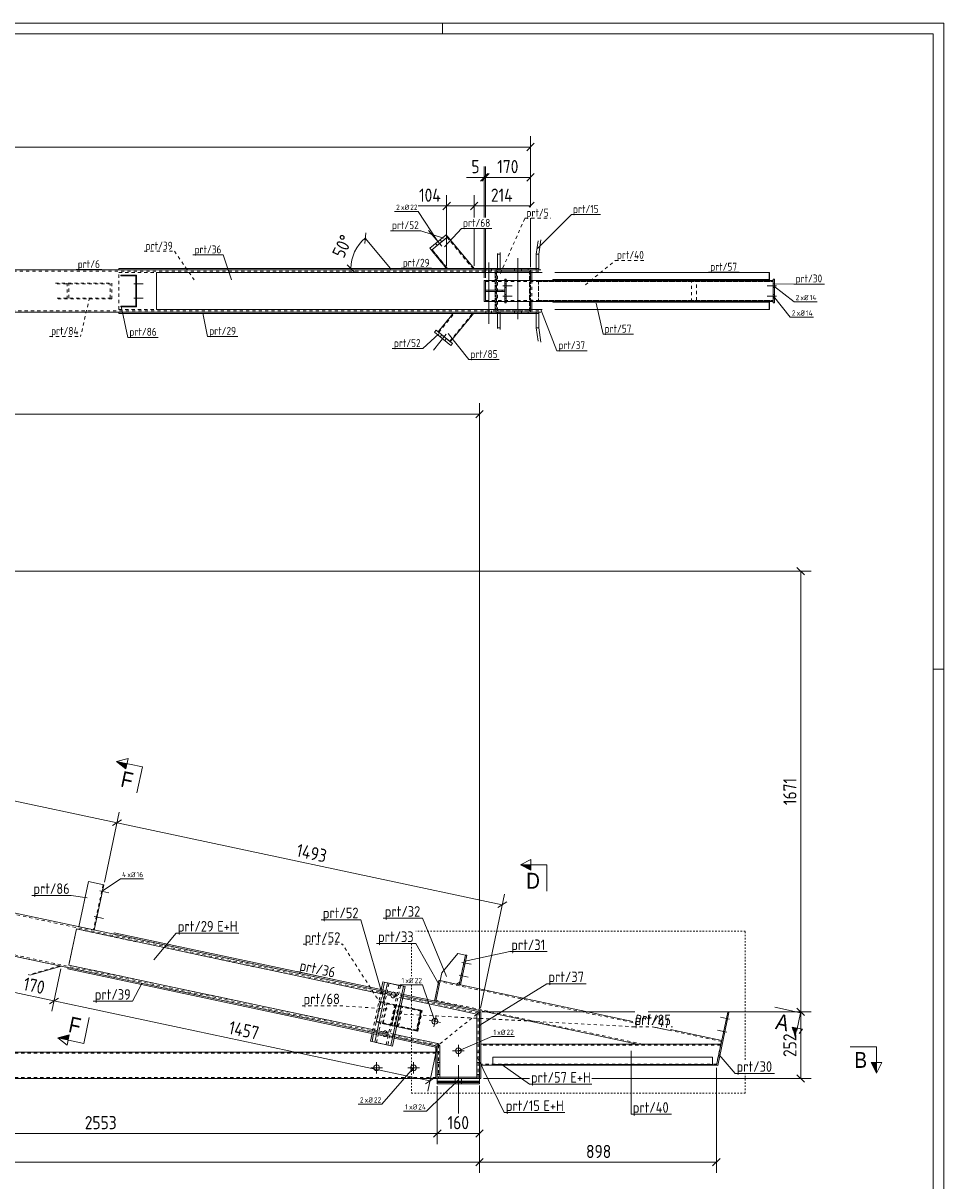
# Model space of a CAD drawing. Header units: millimetres. Extents: x 1 to 1188, y 1 to 840.
# Tile 7 of 7: x 839 to 1188, y 401 to 840. Entities that reach past the tile are written whole.
import ezdxf

# ---------------------------------------------------------------- set-up
doc = ezdxf.new("R2010")
doc.units = ezdxf.units.MM
doc.header["$LTSCALE"] = 0.6
for name, pattern in [('XKITLINE00', [0]), ('XKITLINE01', [4, 1, -1, 1, -1]), ('XKITLINE02', [4, 2, -2])]:
    doc.linetypes.add(name, pattern=pattern)
for name, color, linetype, lineweight in [('Bolt', 7, 'Continuous', 0), ('BoltMark', 3, 'Continuous', 0), ('DrawingSheet', 5, 'Continuous', 0), ('GraphicObject', 6, 'Continuous', 0), ('Part', 2, 'Continuous', 0), ('PartMark', 3, 'Continuous', 0), ('Section', 6, 'Continuous', 0), ('Z-DIMENSIONS', 1, 'Continuous', 0)]:
    doc.layers.add(name, color=color, linetype=linetype, lineweight=lineweight)
doc.styles.add('ARIAL', font='ARIAL.TTF')
doc.styles.add('ISOCPEUR', font='ISOCPEUR.TTF')

msp = doc.modelspace()

# ---------------------------------------------------------------- hatches: boundary and pattern name
at = {"layer": 'Section'}
for points in [[(877.92, 557.28), (874.42, 560.07), (878.33, 559.24)], [(1031.47, 518.83), (1027.47, 520.83), (1031.47, 520.83)], [(1132.46, 458.9), (1131.63, 454.99), (1130.51, 459.32)], [(856.05, 454.42), (852.14, 455.25), (856.47, 456.38)], [(1162.48, 445.87), (1162.48, 441.87), (1160.48, 445.87)]]:
    msp.add_hatch(color=6, dxfattribs=at).paths.add_polyline_path(points, flags=17)

# ---------------------------------------------------------------- linework, layer by layer
at = {"layer": 'Bolt', "color": 4, "linetype": 'XKITLINE00', "lineweight": 0}
for p, q in [((997.64, 755.47), (992.69, 761.43)), ((997.64, 755.47), (992.69, 761.43)), ((995.99, 755.73), (995.35, 756.5)), ((995.99, 755.73), (995.35, 756.5)), ((997.69, 757.13), (997.05, 757.9)), ((997.69, 757.13), (997.05, 757.9)), ((1026.52, 727.7), (1026.52, 750.95)), ((1014.38, 746.95), (1014.38, 746.45)), ((1014.38, 746.45), (1014.38, 745.95)), ((1015.48, 749.2), (1015.48, 725.95)), ((1016.58, 746.95), (1016.58, 746.45)), ((1016.58, 746.45), (1016.58, 745.95)), ((1025.22, 746.45), (1025.22, 746.95)), ((1025.22, 745.95), (1025.22, 746.45)), ((1027.83, 746.45), (1027.83, 746.95)), ((1027.83, 745.95), (1027.83, 746.45)), ((881.66, 742), (881.96, 742)), ((881.66, 742), (881.96, 742)), ((880.91, 741.2), (884.46, 741.2)), ((880.91, 741.2), (884.46, 741.2)), ((881.66, 740.4), (881.96, 740.4)), ((881.66, 740.4), (881.96, 740.4)), ((1020.84, 740.45), (1024.39, 740.45)), ((1020.84, 740.45), (1024.39, 740.45)), ((1021.61, 741.15), (1022.11, 741.15)), ((1021.61, 741.15), (1022.11, 741.15)), ((1021.61, 739.75), (1022.11, 739.75)), ((1021.61, 739.75), (1022.11, 739.75)), ((1124.57, 740.45), (1121.02, 740.45)), ((1124.57, 740.45), (1121.02, 740.45)), ((1123.83, 741.15), (1123.33, 741.15)), ((1123.83, 741.15), (1123.33, 741.15)), ((1123.83, 739.75), (1123.33, 739.75)), ((1123.83, 739.75), (1123.33, 739.75)), ((880.91, 735.7), (884.46, 735.7)), ((880.91, 735.7), (884.46, 735.7)), ((881.66, 736.5), (881.96, 736.5)), ((881.66, 736.5), (881.96, 736.5)), ((881.66, 734.9), (881.96, 734.9)), ((881.66, 734.9), (881.96, 734.9)), ((1020.84, 736.45), (1024.39, 736.45)), ((1020.84, 736.45), (1024.39, 736.45)), ((1021.61, 737.15), (1022.11, 737.15)), ((1021.61, 737.15), (1022.11, 737.15)), ((1021.61, 735.75), (1022.11, 735.75)), ((1021.61, 735.75), (1022.11, 735.75)), ((1124.57, 736.45), (1121.02, 736.45)), ((1124.57, 736.45), (1121.02, 736.45)), ((1123.83, 737.15), (1123.33, 737.15)), ((1123.83, 737.15), (1123.33, 737.15)), ((1123.83, 735.75), (1123.33, 735.75)), ((1123.83, 735.75), (1123.33, 735.75)), ((1014.38, 730.95), (1014.38, 730.45)), ((1014.38, 730.45), (1014.38, 729.95)), ((1016.58, 730.95), (1016.58, 730.45)), ((1016.58, 730.45), (1016.58, 729.95)), ((1025.22, 730.45), (1025.22, 730.95)), ((1025.22, 729.95), (1025.22, 730.45)), ((1027.83, 730.45), (1027.83, 730.95)), ((1027.83, 729.95), (1027.83, 730.45)), ((999.37, 722.05), (994.47, 716.05)), ((999.37, 722.05), (994.47, 716.05)), ((997.73, 721.78), (997.1, 721.01)), ((997.73, 721.78), (997.1, 721.01)), ((999.43, 720.39), (998.8, 719.61)), ((999.43, 720.39), (998.8, 719.61)), ((868, 511.01), (871.47, 510.28)), ((868, 511.01), (871.47, 510.28)), ((868.57, 510.08), (868.86, 510.01)), ((868.57, 510.08), (868.86, 510.01)), ((868.9, 511.64), (869.19, 511.58)), ((868.9, 511.64), (869.19, 511.58)), ((865.92, 501.23), (869.39, 500.5)), ((865.92, 501.23), (869.39, 500.5)), ((866.82, 501.86), (867.12, 501.8)), ((866.82, 501.86), (867.12, 501.8)), ((866.49, 500.29), (866.78, 500.23)), ((866.49, 500.29), (866.78, 500.23)), ((1005.3, 483.88), (1008.77, 483.14)), ((1005.3, 483.88), (1008.77, 483.14)), ((1005.9, 483.04), (1006.39, 482.93)), ((1005.9, 483.04), (1006.39, 482.93)), ((1006.19, 484.41), (1006.68, 484.3)), ((1006.19, 484.41), (1006.68, 484.3)), ((1004.26, 478.99), (1007.73, 478.25)), ((1004.26, 478.99), (1007.73, 478.25)), ((1005.15, 479.52), (1005.64, 479.41)), ((1005.15, 479.52), (1005.64, 479.41)), ((1004.86, 478.15), (1005.35, 478.04)), ((1004.86, 478.15), (1005.35, 478.04)), ((980.66, 471.23), (975.86, 472.25)), ((978.43, 471.7), (978.4, 471.35)), ((978.4, 471.35), (978.47, 471)), ((978.56, 472.05), (978.43, 471.7)), ((978.47, 471), (978.67, 470.66)), ((978.82, 472.39), (978.56, 472.05)), ((978.67, 470.66), (979.01, 470.45)), ((979.15, 472.58), (978.82, 472.39)), ((979.01, 470.45), (979.03, 470.45)), ((979.03, 470.45), (979.37, 470.46)), ((979.49, 472.6), (979.15, 472.58)), ((979.37, 470.46), (979.71, 470.65)), ((979.51, 472.59), (979.49, 472.6)), ((979.86, 472.39), (979.51, 472.59)), ((979.71, 470.65), (979.97, 470.99)), ((980.06, 472.05), (979.86, 472.39)), ((979.97, 470.99), (980.1, 471.35)), ((980.13, 471.69), (980.06, 472.05)), ((980.1, 471.35), (980.13, 471.69)), ((997.21, 461.07), (992.91, 461.98)), ((994.6, 459.37), (995.52, 463.68)), ((1106.75, 462.32), (1103.28, 463.05)), ((1106.75, 462.32), (1103.28, 463.05)), ((1105.89, 461.78), (1105.4, 461.89)), ((1105.89, 461.78), (1105.4, 461.89)), ((1106.18, 463.15), (1105.69, 463.26)), ((1106.18, 463.15), (1105.69, 463.26)), ((977.54, 456.55), (972.74, 457.57)), ((975.31, 457.03), (975.28, 456.68)), ((975.28, 456.68), (975.35, 456.33)), ((975.44, 457.38), (975.31, 457.03)), ((975.7, 457.72), (975.44, 457.38)), ((976.04, 457.91), (975.7, 457.72)), ((976.37, 457.93), (976.04, 457.91)), ((976.39, 457.92), (976.37, 457.93)), ((976.74, 457.72), (976.39, 457.92)), ((976.94, 457.37), (976.74, 457.72)), ((976.85, 456.32), (976.98, 456.67)), ((977.01, 457.02), (976.94, 457.37)), ((976.98, 456.67), (977.01, 457.02)), ((1105.71, 457.42), (1102.24, 458.16)), ((1105.71, 457.42), (1102.24, 458.16)), ((1104.85, 456.89), (1104.36, 457)), ((1104.85, 456.89), (1104.36, 457)), ((1105.14, 458.26), (1104.65, 458.37)), ((1105.14, 458.26), (1104.65, 458.37)), ((975.35, 456.33), (975.55, 455.99)), ((975.55, 455.99), (975.89, 455.78)), ((975.89, 455.78), (975.92, 455.77)), ((975.92, 455.77), (976.25, 455.79)), ((976.25, 455.79), (976.59, 455.98)), ((976.59, 455.98), (976.85, 456.32)), ((1003.98, 452.55), (1003.98, 448.15)), ((1001.78, 450.35), (1006.18, 450.35)), ((970.78, 443.87), (975.18, 443.87)), ((972.98, 441.67), (972.98, 446.07)), ((984.78, 443.87), (989.18, 443.87)), ((986.98, 441.67), (986.98, 446.07)), ((1004, 426.6), (1004, 444.87)), ((1004, 426.6), (1004, 444.87)), ((1002.8, 438.87), (1002.8, 439.87)), ((1002.8, 438.87), (1002.8, 439.87)), ((1005.2, 438.88), (1005.2, 439.88)), ((1005.2, 438.87), (1005.2, 439.87))]:
    msp.add_line(p, q, dxfattribs=at)
at = {"layer": 'Bolt', "color": 4, "linetype": 'XKITLINE02', "lineweight": 0}
for p, q in [((978.96, 471.59), (974.12, 472.62)), ((975.84, 456.92), (971, 457.95))]:
    msp.add_line(p, q, dxfattribs=at)
at = {"layer": 'Bolt', "color": 4, "linetype": 'XKITLINE00', "lineweight": 0}
for centre in [(995.06, 461.52), (1003.98, 450.35), (972.98, 443.87), (986.98, 443.87)]:
    msp.add_circle(centre, 1.1, dxfattribs=at)
at = {"layer": 'BoltMark', "color": 4, "linetype": 'XKITLINE00', "lineweight": 0}
for p, q in [((979.77, 768.59), (988.7, 768.59)), ((996.2, 757.2), (988.7, 768.59)), ((1123.42, 740.45), (1131.21, 734.35)), ((1123.42, 736.45), (1129.78, 728.49)), ((1131.21, 734.35), (1139.97, 734.35)), ((1129.78, 728.49), (1138.54, 728.49)), ((868.98, 510.81), (875.86, 515.57)), ((875.86, 515.57), (884.62, 515.57)), ((981.81, 475.38), (990.4, 475.38)), ((995.06, 461.52), (990.4, 475.38)), ((1003.98, 450.35), (1016.61, 455.75)), ((1016.61, 455.75), (1025.2, 455.75)), ((986.98, 443.87), (974.94, 430.11)), ((1004, 439.37), (991.93, 427.47)), ((1004, 439.37), (991.93, 427.47)), ((966.01, 430.11), (974.94, 430.11)), ((983.17, 427.47), (991.93, 427.47)), ((983.17, 427.47), (991.93, 427.47)), ((991.93, 427.47), (991.93, 427.47))]:
    msp.add_line(p, q, dxfattribs=at)
at = {"layer": 'DrawingSheet', "color": 2, "linetype": 'XKITLINE00', "lineweight": 0}
for p, q in [((1188, 840), (1, 840)), ((998, 836), (998, 840)), ((1188, 1), (1188, 840)), ((1188, 595), (1184, 595))]:
    msp.add_line(p, q, dxfattribs=at)
at = {"layer": 'DrawingSheet', "color": 3, "linetype": 'XKITLINE00', "lineweight": 0}
for p, q in [((1184, 836), (5, 836)), ((1184, 5), (1184, 836))]:
    msp.add_line(p, q, dxfattribs=at)
at = {"layer": 'GraphicObject', "color": 4, "linetype": 'XKITLINE01', "lineweight": 0}
for p, q in [((1112.74, 495.69), (987.85, 495.69)), ((1112.74, 446.97), (1112.74, 495.69)), ((986.14, 490.99), (986.14, 478.58)), ((986.14, 475.38), (986.14, 434.23)), ((1112.74, 434.23), (1112.74, 441.77)), ((986.14, 434.23), (1112.74, 434.23))]:
    msp.add_line(p, q, dxfattribs=at)
at = {"layer": 'Part', "color": 2, "linetype": 'XKITLINE00', "lineweight": 0}
for p, q in [((999.28, 759.76), (993.12, 754.64)), ((999.92, 758.99), (999.28, 759.76)), ((999.28, 759.76), (999.28, 759.76)), ((993.76, 753.87), (999.92, 758.99)), ((999.92, 758.99), (1009.91, 746.95)), ((999.92, 758.99), (999.92, 758.99)), ((1033.47, 752.45), (1034.17, 757.5)), ((1034.45, 752.45), (1035.19, 757.82)), ((993.12, 754.64), (993.76, 753.87)), ((993.12, 754.64), (993.12, 754.64)), ((993.76, 753.87), (999.51, 746.95)), ((993.76, 753.87), (993.76, 753.87)), ((1018.8, 752.45), (1018.83, 752.72)), ((1019.77, 752.45), (1018.8, 752.45)), ((1018.8, 752.45), (1018.8, 746.95)), ((1019.77, 752.45), (1019.85, 753.04)), ((1019.77, 752.45), (1019.77, 746.95)), ((1033.47, 752.45), (1034.45, 752.45)), ((1033.47, 746.45), (1033.47, 752.45)), ((1034.45, 746.45), (1034.45, 752.45)), ((227.49, 746.45), (1031.28, 746.45)), ((875.28, 746.95), (1033.47, 746.95)), ((875.28, 746.95), (875.28, 746.45)), ((1030.47, 746.45), (1030.47, 746.95)), ((1031.28, 746.45), (1031.28, 745.45)), ((1031.28, 746.45), (1031.28, 745.45)), ((1031.28, 746.45), (1035.19, 746.45)), ((1034.45, 746.45), (1035.19, 746.45)), ((875.96, 744.15), (875.96, 744.45)), ((875.96, 744.45), (881.96, 744.45)), ((881.66, 744.15), (875.96, 744.15)), ((881.66, 732.75), (881.66, 744.15)), ((881.96, 744.45), (881.96, 732.45)), ((889.58, 745.45), (889.58, 745.45)), ((889.58, 731.45), (889.58, 745.45)), ((889.58, 745.45), (1031.28, 745.45)), ((1013.77, 734.45), (1013.77, 742.45)), ((1014.27, 742.45), (1013.77, 742.45)), ((1014.27, 742.45), (1014.27, 738.7)), ((1014.27, 742.45), (1021.61, 742.45)), ((1014.27, 742.45), (1014.27, 738.7)), ((1021.61, 733.95), (1021.61, 742.95)), ((1022.11, 742.95), (1021.61, 742.95)), ((1022.11, 733.95), (1022.11, 742.95)), ((1022.11, 742.45), (1123.33, 742.45)), ((1035.7, 745.45), (1031.28, 745.45)), ((1031.28, 745.45), (1031.28, 742.45)), ((1031.77, 745.45), (1031.77, 742.45)), ((1039.75, 742.45), (1039.75, 742.75)), ((1039.75, 742.75), (1121.8, 742.75)), ((1040.58, 745.45), (1121.86, 745.45)), ((1121.24, 742.75), (1121.24, 742.45)), ((1121.8, 742.75), (1121.8, 745.45)), ((1121.86, 745.45), (1121.86, 742.45)), ((1123.33, 733.95), (1123.33, 742.95)), ((1123.83, 742.95), (1123.33, 742.95)), ((1123.83, 733.95), (1123.83, 742.95)), ((1014.27, 738.7), (1014.27, 738.7)), ((1014.27, 738.7), (1021.61, 738.7)), ((1014.27, 738.7), (1014.27, 738.2)), ((1014.27, 734.45), (1014.27, 738.2)), ((1014.27, 738.2), (1014.27, 738.2)), ((1014.27, 738.2), (1021.61, 738.2)), ((1014.27, 734.45), (1014.27, 738.2)), ((1018.61, 738.2), (1018.61, 738.7)), ((1021.61, 738.7), (1021.61, 738.2)), ((1013.77, 734.45), (1014.27, 734.45)), ((1014.27, 734.45), (1021.61, 734.45)), ((1021.61, 733.95), (1022.11, 733.95)), ((1022.11, 734.45), (1123.33, 734.45)), ((1031.28, 731.45), (1031.28, 734.45)), ((1031.77, 731.45), (1031.77, 734.45)), ((1039.75, 734.15), (1039.75, 734.45)), ((1121.8, 734.15), (1039.75, 734.15)), ((1121.24, 734.15), (1121.24, 734.45)), ((1121.8, 731.45), (1121.8, 734.15)), ((1121.86, 734.45), (1121.86, 731.45)), ((1123.33, 733.95), (1123.83, 733.95)), ((227.49, 730.45), (1031.28, 730.45)), ((875.28, 729.95), (875.28, 730.45)), ((875.28, 729.95), (1033.47, 729.95)), ((875.96, 732.45), (875.96, 732.75)), ((875.96, 732.75), (881.66, 732.75)), ((881.96, 732.45), (875.96, 732.45)), ((889.58, 731.45), (889.58, 731.45)), ((889.58, 731.45), (1031.28, 731.45)), ((996.26, 722.98), (1001.95, 729.95)), ((1000.9, 719.19), (1009.7, 729.95)), ((1018.79, 724.45), (1018.79, 729.95)), ((1019.77, 724.45), (1019.77, 729.95)), ((1030.47, 729.95), (1030.47, 730.45)), ((1031.28, 731.45), (1035.7, 731.45)), ((1031.28, 730.45), (1031.28, 731.45)), ((1031.28, 730.45), (1031.28, 731.45)), ((1031.28, 730.45), (1035.19, 730.45)), ((1033.46, 724.45), (1033.46, 730.45)), ((1034.44, 724.45), (1034.44, 730.45)), ((1034.44, 730.45), (1035.19, 730.45)), ((1040.58, 731.45), (1121.86, 731.45)), ((1018.79, 724.45), (1019.77, 724.45)), ((1018.83, 724.18), (1018.79, 724.45)), ((1019.85, 723.87), (1019.77, 724.45)), ((1033.46, 724.45), (1034.44, 724.45)), ((1034.16, 719.4), (1033.46, 724.45)), ((1035.19, 719.08), (1034.44, 724.45)), ((994.85, 722.84), (995.48, 723.62)), ((1001.05, 717.78), (994.85, 722.84)), ((1001.68, 718.55), (995.48, 723.62)), ((1001.05, 717.78), (1001.68, 718.55)), ((973.01, 457.01), (222.42, 616.55)), ((976.34, 472.66), (368.06, 601.95)), ((863.68, 514.49), (860.04, 497.38)), ((869.55, 513.24), (863.68, 514.49)), ((865.91, 496.13), (869.55, 513.24)), ((859.17, 496.54), (856.26, 482.85)), ((976.13, 471.68), (859.17, 496.54)), ((873.37, 494.55), (873.48, 495.04)), ((976.34, 472.66), (873.37, 494.55)), ((873.48, 495.04), (976.44, 473.15)), ((997.73, 479.87), (1003.73, 487.29)), ((1003.73, 487.29), (1006.67, 486.66)), ((1006.67, 486.66), (1004.28, 475.41)), ((1007.16, 486.56), (1004.77, 475.31)), ((1007.16, 486.56), (1006.67, 486.66)), ((853.46, 482.42), (841.48, 478.96)), ((856.06, 481.87), (855.95, 481.38)), ((855.95, 481.38), (972.91, 456.52)), ((973.22, 457.99), (856.26, 482.85)), ((997.1, 476.94), (997.73, 479.87)), ((972.28, 453.58), (977.06, 476.08)), ((975.38, 476.44), (974.75, 473.51)), ((982.02, 475.03), (975.38, 476.44)), ((976, 476.31), (975.38, 473.38)), ((977.06, 476.08), (983.74, 474.66)), ((978.34, 452.29), (983.12, 474.79)), ((978.96, 452.16), (983.74, 474.66)), ((982.02, 475.03), (982.02, 475.03)), ((996.61, 477.04), (994.95, 469.22)), ((995.44, 469.11), (997.1, 476.94)), ((997.1, 476.94), (995.44, 469.11)), ((997.1, 476.94), (996.61, 477.04)), ((1004.28, 475.41), (997.1, 476.94)), ((1004.49, 476.39), (1003.3, 475.62)), ((1004.77, 475.31), (1004.28, 475.41)), ((1070.07, 461.43), (1004.77, 475.31)), ((974.65, 473.02), (974.65, 473.02)), ((975.27, 472.89), (975.27, 472.89)), ((1010.97, 464.28), (982.81, 470.26)), ((1011.97, 465.09), (983.02, 471.24)), ((1011.97, 465.09), (983.02, 471.24)), ((1012.08, 465.58), (983.12, 471.73)), ((990.03, 465.66), (982.18, 467.32)), ((988.37, 457.83), (990.03, 465.66)), ((1012.08, 465.58), (1011.97, 465.09)), ((1071.85, 452.87), (1012.08, 465.58)), ((1011.97, 465.09), (1010.97, 464.28)), ((1011.97, 465.09), (1010.97, 464.28)), ((1010.97, 449.87), (1010.97, 464.28)), ((1011.97, 439.87), (1011.97, 465.09)), ((1011.97, 465.09), (1012.47, 465.09)), ((1012.47, 465.09), (1012.47, 439.87)), ((1101.78, 444.87), (1106.06, 465.02)), ((1106.55, 464.92), (1102.27, 444.77)), ((1106.06, 465.02), (1106.55, 464.92)), ((971.22, 456.88), (970.59, 453.95)), ((971.84, 456.75), (971.22, 453.81)), ((996.18, 453.11), (979.9, 456.57)), ((980.52, 459.5), (988.37, 457.83)), ((1103.78, 454.26), (1084.36, 458.39)), ((972.28, 453.59), (970.59, 453.95)), ((972.28, 453.58), (978.96, 452.16)), ((995.47, 451.73), (979.59, 455.1)), ((995.97, 452.13), (979.69, 455.59)), ((995.58, 452.21), (995.47, 451.73)), ((996.58, 452.62), (995.97, 452.13)), ((996.58, 452.62), (995.97, 452.13)), ((996.97, 452.13), (996.18, 453.11)), ((1103.48, 452.87), (1012.47, 452.87)), ((1103.48, 452.87), (1071.85, 452.87)), ((995.47, 449.87), (548.72, 449.87)), ((995.47, 451.73), (995.47, 439.87)), ((995.97, 451.73), (995.47, 451.73)), ((995.97, 452.13), (995.97, 449.87)), ((995.97, 439.87), (995.97, 449.87)), ((995.97, 449.87), (996.97, 449.87)), ((996.97, 452.13), (996.97, 440.37)), ((996.97, 449.87), (996.97, 439.87)), ((1010.97, 439.87), (1010.97, 449.87)), ((1010.97, 449.87), (1011.97, 449.87)), ((1011.97, 449.87), (1011.97, 439.87)), ((1016.97, 447.87), (1016.97, 444.87)), ((1016.97, 447.87), (1100.28, 447.87)), ((1100.28, 447.87), (1100.28, 444.87)), ((995.97, 445.87), (996.97, 445.87)), ((1010.97, 445.87), (1011.97, 445.87)), ((1016.97, 444.87), (1012.47, 444.87)), ((1100.28, 445.17), (1016.97, 445.17)), ((1100.28, 444.87), (1016.97, 444.87)), ((1101.78, 444.87), (1100.28, 444.87)), ((1102.27, 444.77), (1101.78, 444.87)), ((995.47, 439.87), (75.5, 439.87)), ((995.97, 439.87), (995.47, 439.87)), ((995.97, 439.88), (1011.97, 439.88)), ((995.97, 438.88), (995.97, 439.88)), ((996.97, 439.87), (995.97, 439.87)), ((1010.97, 440.37), (996.97, 440.37)), ((1011.97, 439.87), (1010.97, 439.87)), ((1011.97, 439.88), (1011.97, 438.88)), ((1011.97, 439.87), (1011.97, 439.87)), ((1011.97, 439.87), (1011.97, 439.87)), ((1012.47, 439.87), (1011.97, 439.87)), ((1011.97, 439.87), (1011.97, 439.87)), ((995.97, 438.88), (1011.97, 438.88)), ((995.97, 438.67), (995.97, 438.87)), ((995.97, 438.87), (1011.94, 438.87)), ((995.97, 437.87), (995.97, 438.87)), ((995.97, 438.87), (1011.94, 438.87)), ((1011.97, 438.87), (995.97, 438.87)), ((995.97, 438.67), (1011.94, 438.67)), ((995.97, 438.37), (995.97, 438.67)), ((995.97, 438.67), (1011.94, 438.67)), ((995.97, 438.37), (1011.94, 438.37)), ((995.97, 437.87), (995.97, 438.37)), ((1011.94, 438.37), (995.97, 438.37)), ((995.97, 437.87), (1011.94, 437.87)), ((1011.94, 437.87), (995.97, 437.87)), ((1011.94, 438.67), (1011.94, 438.87)), ((1011.94, 437.87), (1011.94, 438.87)), ((1011.94, 438.37), (1011.94, 438.67)), ((1011.94, 437.87), (1011.94, 438.37))]:
    msp.add_line(p, q, dxfattribs=at)
at = {"layer": 'Part', "color": 7, "linetype": 'XKITLINE02', "lineweight": 0}
for p, q in [((999.92, 758.99), (993.76, 753.87)), ((993.76, 753.87), (999.92, 758.99)), ((999.69, 758.79), (999.69, 758.79)), ((1009.52, 746.95), (999.69, 758.79)), ((999.69, 758.79), (1009.52, 746.95)), ((999.92, 758.99), (999.92, 758.99)), ((1009.91, 746.95), (999.92, 758.99)), ((993.76, 753.87), (993.76, 753.87)), ((993.76, 753.87), (999.51, 746.95)), ((993.99, 754.07), (993.99, 754.07)), ((999.9, 746.95), (993.99, 754.07)), ((993.99, 754.07), (999.9, 746.95)), ((875.28, 746.45), (1034.17, 746.45)), ((999.51, 746.95), (1009.91, 746.95)), ((999.51, 746.95), (999.51, 746.95)), ((1009.91, 746.95), (999.51, 746.95)), ((999.9, 746.95), (999.9, 746.95)), ((1009.52, 746.95), (1009.52, 746.95)), ((1009.91, 746.95), (1009.91, 746.95)), ((1018.33, 746.45), (1018.33, 746.95)), ((1018.33, 730.45), (1018.33, 746.45)), ((1031.28, 746.45), (1018.33, 746.45)), ((1018.33, 746.45), (1018.33, 730.45)), ((1018.33, 746.45), (1018.83, 746.45)), ((1018.8, 746.95), (1018.8, 746.45)), ((1018.8, 746.45), (1019.85, 746.45)), ((1019.3, 746.45), (1019.3, 746.95)), ((1019.77, 746.95), (1019.77, 746.45)), ((1033.47, 746.95), (1034.17, 746.95)), ((1033.47, 746.45), (1033.47, 746.45)), ((1033.47, 746.45), (1034.45, 746.45)), ((1030.88, 745.95), (227.49, 745.95)), ((875.28, 731.45), (875.28, 745.45)), ((875.28, 745.45), (1017.92, 745.45)), ((889.58, 745.45), (889.58, 731.45)), ((889.58, 745.45), (889.58, 745.45)), ((1013.77, 742.45), (1013.77, 734.45)), ((1014.27, 734.45), (1014.27, 742.45)), ((1014.27, 734.45), (1014.27, 742.45)), ((1014.27, 742.05), (1014.27, 742.05)), ((1014.27, 742.05), (1123.33, 742.05)), ((1017.92, 731.45), (1017.92, 745.45)), ((1018.83, 745.45), (1017.92, 745.45)), ((1017.92, 745.45), (1017.92, 731.45)), ((1017.98, 743.45), (1018.31, 743.45)), ((1018.31, 743.45), (1018.32, 743.45)), ((1018.31, 743.45), (1018.31, 733.45)), ((1018.41, 745.45), (1018.41, 731.45)), ((1018.73, 730.95), (1018.73, 745.95)), ((1018.73, 745.95), (1019.34, 745.95)), ((1018.73, 730.95), (1018.73, 745.95)), ((1018.73, 745.95), (1030.88, 745.95)), ((1021.61, 742.95), (1021.61, 733.95)), ((1021.61, 742.45), (1022.11, 742.45)), ((1022.11, 733.95), (1022.11, 742.95)), ((1030.88, 730.95), (1030.88, 745.95)), ((1030.88, 745.95), (1034.68, 745.95)), ((1030.88, 745.95), (1030.88, 730.95)), ((1031.28, 745.45), (1031.28, 731.45)), ((1031.28, 731.45), (1031.28, 745.45)), ((1031.28, 745.45), (1031.28, 731.45)), ((1031.28, 745.45), (1031.28, 731.45)), ((1031.28, 742.45), (1031.28, 734.45)), ((1031.77, 742.45), (1031.77, 734.45)), ((1034.31, 742.45), (1123.33, 742.45)), ((1034.31, 734.45), (1034.31, 742.45)), ((1034.39, 742.05), (1034.39, 734.85)), ((1034.39, 742.05), (1123.33, 742.05)), ((1121.86, 742.45), (1039.75, 742.45)), ((1092.4, 734.45), (1092.4, 742.45)), ((1094.28, 734.85), (1094.28, 742.05)), ((1123.33, 742.95), (1123.33, 733.95)), ((1123.33, 742.05), (1123.33, 742.45)), ((1123.33, 734.45), (1123.33, 742.45)), ((1123.33, 734.45), (1123.33, 742.45)), ((1123.33, 742.45), (1123.33, 734.45)), ((1123.33, 742.05), (1123.33, 742.05)), ((1123.83, 733.95), (1123.83, 742.95)), ((851.18, 741.45), (872.63, 741.45)), ((851.82, 741.15), (871.99, 741.15)), ((855.65, 735.45), (855.65, 741.45)), ((856.29, 735.75), (856.29, 741.15)), ((871.99, 735.75), (871.99, 741.15)), ((872.63, 735.45), (872.63, 741.45)), ((1014.27, 738.7), (1014.27, 738.2)), ((1014.27, 738.2), (1014.27, 738.7)), ((1014.27, 738.7), (1014.27, 738.2)), ((1020.61, 738.2), (1020.61, 738.7)), ((1021.61, 738.2), (1021.61, 738.7)), ((872.63, 735.45), (851.18, 735.45)), ((851.82, 735.75), (871.99, 735.75)), ((1014.27, 734.85), (1014.27, 734.85)), ((1014.27, 734.85), (1123.33, 734.85)), ((1017.98, 733.45), (1018.32, 733.45)), ((1021.61, 734.45), (1022.11, 734.45)), ((1123.33, 734.45), (1034.31, 734.45)), ((1034.39, 734.85), (1123.33, 734.85)), ((1039.75, 734.45), (1121.86, 734.45)), ((1123.33, 734.45), (1123.33, 734.85)), ((227.49, 730.95), (1030.88, 730.95)), ((875.28, 731.45), (1017.92, 731.45)), ((875.28, 730.45), (1034.17, 730.45)), ((889.58, 731.45), (889.58, 731.45)), ((996.26, 722.98), (1001.95, 729.95)), ((996.49, 722.79), (1002.34, 729.95)), ((996.49, 722.79), (1002.34, 729.95)), ((1000.67, 719.38), (1009.32, 729.95)), ((1000.67, 719.38), (1009.32, 729.95)), ((1000.9, 719.19), (1009.7, 729.95)), ((1009.7, 729.95), (1001.95, 729.95)), ((1001.95, 729.95), (1009.7, 729.95)), ((1001.95, 729.95), (1001.95, 729.95)), ((1002.34, 729.95), (1002.34, 729.95)), ((1009.32, 729.95), (1009.32, 729.95)), ((1009.7, 729.95), (1009.7, 729.95)), ((1017.92, 731.45), (1018.83, 731.45)), ((1018.33, 729.95), (1018.33, 730.45)), ((1018.33, 730.45), (1031.28, 730.45)), ((1018.33, 730.45), (1018.83, 730.45)), ((1018.73, 730.95), (1019.34, 730.95)), ((1030.88, 730.95), (1018.73, 730.95)), ((1018.79, 729.95), (1018.79, 730.45)), ((1018.79, 730.45), (1018.83, 730.45)), ((1019.85, 730.45), (1018.79, 730.45)), ((1019.3, 729.95), (1019.3, 730.45)), ((1019.77, 729.95), (1019.77, 730.45)), ((1030.88, 730.95), (1034.68, 730.95)), ((1033.46, 730.45), (1033.46, 730.45)), ((1033.46, 730.45), (1034.44, 730.45)), ((1033.47, 729.95), (1034.17, 729.95)), ((1000.9, 719.19), (996.26, 722.98)), ((1011.47, 464.68), (225.64, 631.71)), ((996.47, 452.54), (222.53, 617.04)), ((869.25, 513.3), (865.62, 496.19)), ((859.17, 496.54), (856.26, 482.85)), ((1010.97, 464.28), (859.17, 496.54)), ((860.04, 497.38), (860.04, 497.37)), ((860.04, 497.37), (860.04, 497.38)), ((860.04, 497.37), (860.04, 497.38)), ((860.04, 497.38), (860.04, 497.37)), ((860.04, 497.37), (865.91, 496.12)), ((865.91, 496.12), (865.91, 496.13)), ((865.91, 496.13), (865.91, 496.12)), ((836.85, 485.95), (853.46, 482.42)), ((1006.67, 486.66), (1004.49, 476.39)), ((852.84, 482.55), (840.85, 479.09)), ((856.06, 481.87), (995.58, 452.21)), ((856.26, 482.85), (996.18, 453.11)), ((972.9, 453.45), (977.68, 475.95)), ((976.61, 452.67), (981.39, 475.17)), ((977.68, 475.95), (977.06, 476.08)), ((982.02, 475.03), (977.24, 452.53)), ((1069.99, 461.04), (997.02, 476.55)), ((1003.3, 475.62), (997.1, 476.94)), ((1004.77, 475.31), (1004.28, 475.41)), ((974.65, 473.02), (971.22, 456.88)), ((975.27, 472.89), (971.84, 456.75)), ((974.75, 473.51), (974.65, 473.02)), ((975.38, 473.38), (975.27, 472.89)), ((982.81, 470.26), (976.13, 471.68)), ((983.02, 471.24), (976.34, 472.66)), ((983.02, 471.24), (976.34, 472.66)), ((983.12, 471.73), (976.44, 473.15)), ((972.78, 461.15), (974.44, 468.98)), ((974.6, 468.63), (973.07, 461.4)), ((974.44, 468.98), (990.24, 465.62)), ((989.8, 465.41), (974.6, 468.63)), ((975.22, 460.63), (976.88, 468.45)), ((975.51, 460.87), (977.05, 468.11)), ((982.18, 467.32), (976.88, 468.45)), ((977.05, 468.11), (989.59, 465.44)), ((980.07, 467.78), (978.4, 459.95)), ((978.63, 460.21), (980.17, 467.45)), ((978.8, 459.87), (980.46, 467.7)), ((980.39, 467.41), (978.85, 460.17)), ((979.6, 460), (981.14, 467.24)), ((979.76, 459.66), (981.43, 467.48)), ((980.79, 459.44), (982.45, 467.27)), ((981.23, 459.65), (982.77, 466.89)), ((989.59, 465.44), (988.05, 458.2)), ((988.26, 458.17), (989.8, 465.41)), ((988.58, 457.79), (990.24, 465.62)), ((994.95, 469.22), (995.44, 469.11)), ((1012.08, 465.58), (995.44, 469.11)), ((1073.78, 452.87), (995.52, 469.5)), ((988.58, 457.79), (972.78, 461.15)), ((973.07, 461.4), (988.26, 458.17)), ((1010.97, 464.28), (996.58, 452.62)), ((1010.97, 464.28), (996.58, 452.62)), ((1010.97, 440.37), (1010.97, 464.28)), ((1011.47, 439.87), (1011.47, 464.68)), ((1011.97, 439.87), (1011.97, 465.09)), ((1070.17, 461), (1069.99, 461.04)), ((979.69, 455.59), (973.01, 457.01)), ((979.9, 456.57), (973.22, 457.99)), ((980.52, 459.5), (975.22, 460.63)), ((975.22, 460.63), (980.52, 459.5)), ((988.05, 458.2), (975.51, 460.87)), ((988.58, 457.79), (978.8, 459.87)), ((1084.27, 458), (1077.4, 459.46)), ((1103.69, 453.87), (1084.27, 458)), ((977.24, 452.53), (972.28, 453.59)), ((972.9, 453.45), (972.28, 453.58)), ((979.59, 455.1), (972.91, 456.52)), ((996.18, 453.11), (996.97, 452.13)), ((996.47, 452.54), (996.47, 439.87)), ((1012.47, 444.87), (1012.47, 452.87)), ((1103.39, 452.47), (1012.47, 452.47)), ((1103.48, 452.87), (1101.78, 444.87)), ((1103.48, 452.87), (1103.78, 454.26)), ((995.47, 449.47), (548.72, 449.47)), ((995.47, 439.87), (995.47, 449.87)), ((995.97, 451.73), (995.97, 439.87)), ((996.97, 449.87), (995.97, 449.87)), ((995.97, 449.87), (995.97, 439.87)), ((995.97, 449.87), (995.97, 439.87)), ((996.97, 452.13), (996.97, 440.37)), ((996.97, 439.87), (996.97, 449.87)), ((1010.97, 449.87), (1010.97, 440.37)), ((1011.97, 449.87), (1010.97, 449.87)), ((1010.97, 449.87), (1010.97, 439.87)), ((1011.97, 439.87), (1011.97, 449.87)), ((1016.97, 444.87), (1016.97, 447.87)), ((1016.97, 447.87), (1100.28, 447.87)), ((1100.28, 447.87), (1100.28, 444.87)), ((996.97, 445.87), (995.97, 445.87)), ((1011.97, 445.87), (1010.97, 445.87)), ((1101.86, 445.27), (1012.47, 445.27)), ((1100.28, 445.17), (1016.97, 445.17)), ((1100.28, 444.87), (1016.97, 444.87)), ((1100.28, 444.87), (1016.97, 444.87)), ((995.47, 440.27), (75.5, 440.27)), ((995.97, 441.37), (996.97, 441.37)), ((995.97, 441.37), (996.97, 441.37)), ((1011.97, 439.87), (995.97, 439.87)), ((995.97, 439.87), (996.97, 439.87)), ((995.97, 439.87), (1011.97, 439.87)), ((1011.97, 439.87), (995.97, 439.87)), ((995.97, 439.87), (995.97, 439.87)), ((995.97, 439.87), (995.97, 439.87)), ((995.97, 439.87), (995.97, 439.87)), ((996.47, 439.87), (996.47, 439.87)), ((996.97, 440.37), (1010.97, 440.37)), ((1010.97, 441.37), (1011.97, 441.37)), ((1010.97, 441.37), (1011.97, 441.37)), ((1010.97, 440.37), (1010.97, 440.37)), ((1010.97, 440.37), (1010.97, 440.37)), ((1011.97, 439.87), (1010.97, 439.87)), ((1011.47, 439.87), (1011.47, 439.87)), ((995.97, 438.87), (995.97, 438.88)), ((995.97, 438.67), (995.97, 438.87)), ((995.97, 438.87), (995.97, 438.67)), ((995.97, 438.67), (995.97, 438.87)), ((995.97, 438.87), (995.97, 438.67)), ((995.97, 438.67), (995.97, 438.87)), ((995.97, 437.87), (995.97, 438.87)), ((995.97, 438.87), (995.97, 437.87)), ((995.97, 437.87), (995.97, 438.87)), ((995.97, 438.87), (995.97, 437.87)), ((995.97, 437.87), (995.97, 438.87)), ((995.97, 438.37), (995.97, 438.67)), ((995.97, 438.67), (995.97, 438.37)), ((995.97, 438.37), (995.97, 438.67)), ((995.97, 438.67), (995.97, 438.37)), ((995.97, 438.37), (995.97, 438.67)), ((995.97, 437.87), (995.97, 438.37)), ((995.97, 438.37), (995.97, 437.87)), ((995.97, 437.87), (995.97, 438.37)), ((995.97, 438.37), (995.97, 437.87)), ((995.97, 437.87), (995.97, 438.37)), ((1004.07, 438.67), (1004.07, 438.87)), ((1004.07, 438.67), (1004.07, 438.87)), ((1004.07, 438.67), (1004.07, 438.87)), ((1004.07, 438.67), (1004.07, 438.87)), ((1004.07, 437.87), (1004.07, 438.87)), ((1004.07, 437.87), (1004.07, 438.87)), ((1004.07, 437.87), (1004.07, 438.87)), ((1004.07, 437.87), (1004.07, 438.87)), ((1004.07, 438.37), (1004.07, 438.67)), ((1004.07, 438.37), (1004.07, 438.67)), ((1004.07, 438.37), (1004.07, 438.67)), ((1004.07, 438.37), (1004.07, 438.67)), ((1004.07, 437.87), (1004.07, 438.37)), ((1004.07, 437.87), (1004.07, 438.37)), ((1004.07, 437.87), (1004.07, 438.37)), ((1004.07, 437.87), (1004.07, 438.37)), ((1005.17, 438.67), (1005.17, 438.87)), ((1005.17, 438.67), (1005.17, 438.87)), ((1005.17, 437.87), (1005.17, 438.87)), ((1005.17, 437.87), (1005.17, 438.87)), ((1005.17, 438.37), (1005.17, 438.67)), ((1005.17, 438.37), (1005.17, 438.67)), ((1005.17, 437.87), (1005.17, 438.37)), ((1005.17, 437.87), (1005.17, 438.37)), ((1011.94, 438.87), (1011.94, 438.67)), ((1011.94, 438.37), (1011.94, 437.87)), ((1011.97, 438.88), (1011.97, 438.87))]:
    msp.add_line(p, q, dxfattribs=at)
at = {"layer": 'PartMark', "color": 7, "linetype": 'XKITLINE02', "lineweight": 0}
for p, q in [((1019.88, 745.08), (1029.19, 766.05)), ((1029.19, 766.05), (1038.9, 766.05)), ((884.83, 753.51), (896.34, 753.51)), ((903.84, 742.62), (896.34, 753.51)), ((1052.14, 740.82), (1063.46, 750.04)), ((1063.46, 750.04), (1075.23, 750.04)), ((864.12, 735.88), (860.75, 721.22)), ((848.98, 721.22), (860.75, 721.22)), ((945.09, 490.72), (960.04, 490.72)), ((974.54, 468.21), (960.04, 490.72)), ((944.68, 467.4), (959.63, 467.4)), ((976.97, 466.22), (959.63, 467.4)), ((980.97, 464.33), (1070.17, 459.46)), ((1070.17, 459.46), (1077.4, 459.46)), ((1084.58, 459.46), (1085.12, 459.46))]:
    msp.add_line(p, q, dxfattribs=at)
at = {"layer": 'PartMark', "color": 7, "linetype": 'XKITLINE00', "lineweight": 0}
for p, q in [((1033.97, 754.57), (1046.83, 767.43)), ((1046.83, 767.43), (1057.83, 767.43)), ((978.19, 761.31), (989.71, 761.31)), ((998.37, 758.41), (989.71, 761.31)), ((998.66, 755.15), (1005.14, 762.17)), ((1005.14, 762.17), (1016.65, 762.17)), ((903.34, 752.11), (914.85, 752.11)), ((917.95, 742.62), (914.85, 752.11)), ((859.07, 746.55), (868.78, 746.55)), ((982.3, 747.05), (993.81, 747.05)), ((1098.84, 745.55), (1110.36, 745.55)), ((1123.46, 741.12), (1131.19, 741.09)), ((1131.19, 741.09), (1142.7, 741.09)), ((1056.2, 733.82), (1058.79, 722.06)), ((876.07, 732.63), (878.66, 720.87)), ((907.09, 730.08), (908.9, 721.22)), ((1035.19, 731.45), (1041.28, 715.78)), ((878.66, 720.87), (890.17, 720.87)), ((908.9, 721.22), (920.41, 721.22)), ((996.49, 722.21), (990.43, 716.61)), ((1000.12, 722.29), (1007.9, 712.41)), ((1058.79, 722.06), (1070.3, 722.06)), ((978.91, 716.61), (990.43, 716.61)), ((1041.28, 715.78), (1052.79, 715.78)), ((1007.9, 712.41), (1019.41, 712.41)), ((842.23, 509.23), (857.18, 509.23)), ((863.24, 508.33), (857.18, 509.23)), ((975.45, 500.59), (990.4, 500.59)), ((999.48, 478.52), (990.4, 500.59)), ((951.97, 500.02), (966.92, 500.02)), ((976.24, 467.84), (966.92, 500.02)), ((888.56, 484.8), (896.99, 494.95)), ((896.99, 494.95), (920.7, 494.95)), ((972.9, 490.99), (987.85, 490.99)), ((996.64, 475.41), (987.85, 490.99)), ((1006.55, 484.34), (1023.42, 487.93)), ((1023.42, 487.93), (1037.68, 487.93)), ((942.82, 480.4), (957.44, 477.29)), ((883.93, 475.81), (880.47, 469.11)), ((1012.1, 460.02), (1037.47, 475.79)), ((1037.47, 475.79), (1052.42, 475.79)), ((865.52, 469.11), (880.47, 469.11)), ((1069.99, 461.04), (1070.17, 461)), ((1077.4, 459.46), (1084.27, 458)), ((1011.2, 447.84), (1021.34, 426.93)), ((1069.46, 450.36), (1069.46, 426.27)), ((1102.77, 448.87), (1108.84, 441.77)), ((1020.62, 445.04), (1030.89, 437.65)), ((1108.84, 441.77), (1123.79, 441.77)), ((1030.89, 437.65), (1054.6, 437.65)), ((1021.34, 426.93), (1044.36, 426.93)), ((1069.46, 426.27), (1084.75, 426.27))]:
    msp.add_line(p, q, dxfattribs=at)
at = {"layer": 'Section', "color": 6, "linetype": 'XKITLINE00', "lineweight": 0}
for p, q in [((874.42, 560.07), (878.75, 561.2)), ((874.42, 560.07), (877.92, 557.28)), ((884.2, 557.99), (874.42, 560.07)), ((877.92, 557.28), (878.75, 561.2)), ((884.2, 557.99), (882.12, 548.21)), ((1027.47, 520.83), (1031.47, 522.83)), ((1031.47, 518.83), (1031.47, 522.83)), ((1027.47, 520.83), (1031.47, 518.83)), ((1037.47, 520.83), (1027.47, 520.83)), ((1037.47, 520.83), (1037.47, 510.83)), ((1133.71, 464.77), (1123.93, 466.85)), ((861.92, 453.17), (864, 462.95)), ((1133.71, 464.77), (1132.27, 457.99)), ((1130.51, 459.32), (1134.42, 458.49)), ((1130.85, 457.99), (1130.51, 459.32)), ((1134.42, 458.49), (1133.13, 456.87)), ((852.14, 455.25), (856.47, 456.38)), ((855.64, 452.46), (852.14, 455.25)), ((861.92, 453.17), (852.14, 455.25)), ((856.47, 456.38), (855.64, 452.46)), ((1162.48, 451.87), (1152.48, 451.87)), ((1162.48, 451.87), (1162.48, 441.87)), ((1160.48, 445.87), (1164.48, 445.87)), ((1162.48, 441.87), (1160.48, 445.87)), ((1164.48, 445.87), (1162.48, 441.87))]:
    msp.add_line(p, q, dxfattribs=at)
at = {"layer": 'Z-DIMENSIONS', "color": 7, "linetype": 'XKITLINE00', "lineweight": 0}
for p, q in [((1031.28, 770.25), (1031.28, 797.12)), ((227.49, 793.02), (1031.28, 793.02)), ((1032.7, 794.44), (1029.87, 791.61)), ((1013.77, 781.51), (1007.01, 781.51)), ((1013.77, 781.51), (1007.01, 781.51)), ((1015.19, 782.93), (1012.36, 780.1)), ((1015.69, 782.93), (1012.86, 780.1)), ((1015.69, 782.93), (1012.86, 780.1)), ((1013.77, 766.37), (1013.77, 785.61)), ((1013.77, 781.51), (1014.27, 781.51)), ((1014.27, 766.37), (1014.27, 785.61)), ((1014.27, 766.37), (1014.27, 785.61)), ((1014.27, 781.51), (1031.28, 781.51)), ((1032.7, 782.93), (1029.87, 780.1)), ((1031.28, 770.25), (1031.28, 785.61)), ((999.51, 747.95), (999.51, 774.78)), ((1009.91, 766.37), (1009.91, 774.78)), ((1009.91, 766.37), (1009.91, 774.78)), ((1031.28, 770.25), (1031.28, 774.78)), ((999.51, 770.68), (988.7, 770.68)), ((999.51, 770.68), (988.7, 770.68)), ((1000.93, 772.09), (998.1, 769.26)), ((999.51, 770.68), (1009.91, 770.68)), ((1011.33, 772.09), (1008.5, 769.26)), ((1011.33, 772.09), (1008.5, 769.26)), ((1009.91, 770.68), (1031.28, 770.68)), ((1032.7, 772.09), (1030.86, 770.25)), ((1031.28, 747.45), (1031.28, 766.05)), ((1031.28, 747.45), (1031.28, 766.05)), ((1031.28, 747.45), (1031.28, 766.05)), ((968.82, 760.48), (968.45, 756.5)), ((1009.91, 747.95), (1009.91, 762.17)), ((1009.91, 747.95), (1009.91, 762.17)), ((1013.77, 743.45), (1013.77, 762.17)), ((1014.27, 743.45), (1014.27, 762.17)), ((1014.27, 743.45), (1014.27, 762.17)), ((968.64, 758.49), (978.22, 746.95)), ((961.81, 748.37), (964.64, 745.54)), ((998.51, 746.95), (963.22, 746.95)), ((963.22, 746.95), (978.22, 746.95)), ((1011.97, 466.09), (1011.97, 695.85)), ((225.78, 691.75), (1011.97, 691.75)), ((1013.39, 693.16), (1010.56, 690.34)), ((226.75, 632.2), (1137.73, 632.2)), ((1132.32, 633.61), (1135.15, 630.79)), ((1133.73, 465.09), (1133.73, 632.2)), ((737.61, 565.9), (874.56, 536.8)), ((869.76, 514.22), (875.41, 540.81)), ((869.76, 514.22), (875.41, 540.81)), ((876.23, 537.89), (872.88, 535.71)), ((876.23, 537.89), (872.88, 535.71)), ((874.56, 536.8), (1020.62, 505.75)), ((1012.29, 466.55), (1021.47, 509.76)), ((1022.29, 506.84), (1018.94, 504.66)), ((853.25, 481.44), (849.83, 465.33)), ((853.25, 481.44), (849.83, 465.33)), ((834.05, 472.77), (850.66, 469.24)), ((852.34, 470.33), (848.98, 468.16)), ((852.34, 470.33), (848.98, 468.15)), ((850.66, 469.24), (993.17, 438.95)), ((1132.32, 466.5), (1135.15, 463.67)), ((1132.32, 466.5), (1135.15, 463.67)), ((1012.97, 465.09), (1070.85, 465.09)), ((1012.97, 465.09), (1070.85, 465.09)), ((1075.94, 465.09), (1137.73, 465.09)), ((1075.94, 465.09), (1137.73, 465.09)), ((1133.73, 439.87), (1133.73, 465.09)), ((995.77, 451.15), (992.34, 435.04)), ((1101.78, 443.87), (1101.78, 404.07)), ((994.85, 440.04), (991.49, 437.86)), ((1013.47, 439.87), (1030.89, 439.87)), ((1054.6, 439.87), (1137.73, 439.87)), ((1132.32, 441.29), (1135.15, 438.46)), ((995.97, 436.87), (995.97, 415)), ((995.97, 436.87), (995.97, 415)), ((1011.94, 437.12), (1011.94, 415)), ((1011.94, 436.87), (1011.94, 404.07)), ((1011.94, 436.87), (1011.94, 404.07)), ((740.71, 419), (995.97, 419)), ((997.38, 420.41), (994.56, 417.58)), ((997.38, 420.41), (994.56, 417.58)), ((995.97, 419), (1011.94, 419)), ((1013.35, 420.41), (1010.53, 417.58)), ((1013.35, 409.49), (1010.53, 406.66)), ((1013.35, 409.49), (1010.53, 406.66)), ((1103.19, 409.49), (1100.36, 406.66)), ((75.5, 408.07), (1011.94, 408.07)), ((1011.94, 408.07), (1101.78, 408.07))]:
    msp.add_line(p, q, dxfattribs=at)
msp.add_arc((978.22, 746.95), 15, 129.7191, 180, dxfattribs=at)
at = {"layer": 'Z-DIMENSIONS', "color": 3}
for p in [(1031.28, 793.02), (1013.77, 781.51), (1014.27, 781.51), (1014.27, 781.51), (1031.28, 781.51), (999.51, 770.68), (1009.91, 770.68), (1009.91, 770.68), (1031.28, 770.68), (1011.97, 691.75), (1133.73, 632.2), (874.56, 536.8), (874.56, 536.8), (1020.62, 505.75), (850.66, 469.24), (850.66, 469.24), (1133.73, 465.09), (1133.73, 465.09), (1133.73, 439.87), (993.17, 438.95), (995.97, 419), (995.97, 419), (1011.94, 419), (1011.94, 408.07), (1011.94, 408.07), (1101.78, 408.07)]:
    msp.add_point(p, dxfattribs=at)
at = {"layer": 'Z-DIMENSIONS', "color": 7}
for p in [(968.64, 758.49), (963.22, 746.95), (978.22, 746.95)]:
    msp.add_point(p, dxfattribs=at)

# ---------------------------------------------------------------- texts
at = {"layer": 'BoltMark', "color": 4, "style": 'ISOCPEUR', "width": 0.85}
for s, p in [('2', (980.37, 769.19)), ('xØ', (982.17, 769.19)), ('22', (985.69, 769.19)), ('2', (1131.81, 734.95)), ('xØ', (1133.61, 734.95)), ('14', (1137.13, 734.95)), ('2', (1130.38, 729.09)), ('xØ', (1132.18, 729.09)), ('14', (1135.7, 729.09)), ('4', (876.46, 516.17)), ('xØ', (878.43, 516.17)), ('16', (881.96, 516.17)), ('1', (982.41, 475.98)), ('xØ', (983.87, 475.98)), ('22', (987.4, 475.98)), ('1', (1017.21, 456.35)), ('xØ', (1018.67, 456.35)), ('22', (1022.2, 456.35)), ('2', (966.61, 430.71)), ('xØ', (968.41, 430.71)), ('22', (971.93, 430.71)), ('1', (983.77, 428.07)), ('1', (983.77, 428.07)), ('xØ', (985.23, 428.07)), ('xØ', (985.23, 428.07)), ('24', (988.75, 428.07)), ('24', (988.75, 428.07))]:
    msp.add_text(s, height=2, dxfattribs=at).set_placement(p)
at = {"layer": 'PartMark', "color": 3, "style": 'ISOCPEUR', "width": 0.85}
for s, height, p in [('prt/5', 3, (1029.79, 766.65)), ('prt/15', 3, (1047.43, 768.03)), ('prt/52', 3, (978.79, 761.91)), ('prt/68', 3, (1005.74, 762.77)), ('prt/39', 3, (885.43, 754.11)), ('prt/36', 3, (903.94, 752.71)), ('prt/29', 3, (982.9, 747.65)), ('prt/40', 3, (1064.06, 750.64)), ('prt/6', 3, (859.67, 747.15)), ('prt/57', 3, (1099.44, 746.15)), ('prt/30', 3, (1131.79, 741.69)), ('prt/84', 3, (849.58, 721.82)), ('prt/86', 3, (879.26, 721.47)), ('prt/29', 3, (909.5, 721.82)), ('prt/57', 3, (1059.39, 722.66)), ('prt/52', 3, (979.51, 717.21)), ('prt/85', 3, (1008.5, 713.01)), ('prt/37', 3, (1041.88, 716.38)), ('prt/86', 4, (842.83, 509.83)), ('prt/52', 4, (952.57, 500.62)), ('prt/32', 4, (976.05, 501.19)), ('prt/29', 4, (897.59, 495.55)), ('E+H', 4, (912.54, 495.55)), ('prt/52', 4, (945.69, 491.32)), ('prt/33', 4, (973.5, 491.59)), ('prt/31', 4, (1024.02, 488.53)), ('prt/37', 4, (1038.07, 476.39)), ('prt/39', 4, (866.12, 469.71)), ('prt/68', 4, (945.28, 468)), ('prt/85', 4, (1070.77, 460.06)), ('prt/30', 4, (1109.44, 442.37)), ('prt/57', 4, (1031.49, 438.25)), ('E+H', 4, (1046.44, 438.25)), ('prt/15', 4, (1021.94, 427.53)), ('E+H', 4, (1036.2, 427.53)), ('prt/40', 4, (1070.06, 426.87))]:
    msp.add_text(s, height=height, dxfattribs=at).set_placement(p)
for s, rotation, p in [('prt/36', -12.0035, (943.53, 480.86)), ('prt/41', -11.9977, (1070.7, 461.5))]:
    msp.add_text(s, height=4, rotation=rotation, dxfattribs=at).set_placement(p)
at = {"layer": 'Section', "color": 6, "style": 'ARIAL', "width": 0.85}
for s, p in [('F', (875.59, 550.62)), ('F', (855.81, 457.54)), ('A', (1123.89, 458.68))]:
    msp.add_text(s, height=6, rotation=-11.9977, dxfattribs=at).set_placement(p)
for s, p in [('D', (1029.7, 511.83)), ('B', (1154.14, 443.87))]:
    msp.add_text(s, height=6, dxfattribs=at).set_placement(p)
at = {"layer": 'Z-DIMENSIONS', "color": 3, "style": 'ISOCPEUR', "width": 0.85}
for s, p in [('5', (1008.89, 783.11)), ('170', (1018.7, 783.11)), ('104', (989.04, 772.28)), ('214', (1016.3, 772.28)), ('2553', (862.33, 420.6)), ('160', (999.87, 420.6)), ('898', (1052.35, 409.67))]:
    msp.add_text(s, height=5, dxfattribs=at).set_placement(p)
for s, rotation, p in [('50°', 64.8588, (960.47, 750.54)), ('1671', 90.0002, (1132.13, 543.49)), ('1493', -11.9977, (942.24, 524.05)), ('170', -11.9977, (838.69, 473.42)), ('1457', -11.9977, (916.58, 456.87)), ('252', 90.0002, (1132.13, 447.97))]:
    msp.add_text(s, height=5, rotation=rotation, dxfattribs=at).set_placement(p)

doc.saveas('drawing.dxf')
